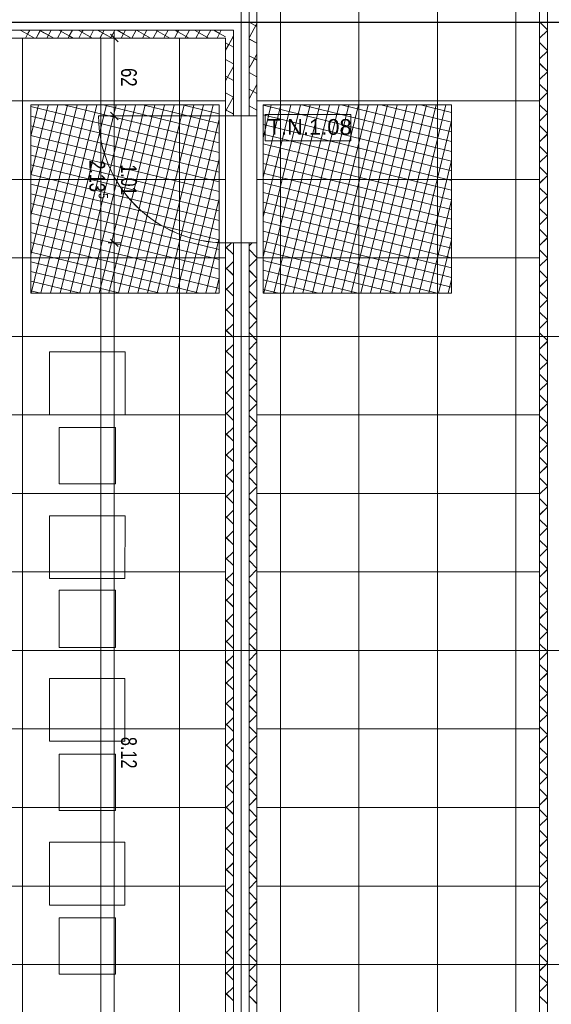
# Model space of a CAD drawing. Extents: x 229 to 926, y 37 to 878.
# Tile 15 of 163: x 468 to 552, y 209 to 366. Entities that reach past the tile are written whole.
import ezdxf
from ezdxf.lldxf.tags import DXFTag

# ---------------------------------------------------------------- set-up
doc = ezdxf.new("R2010")
doc.units = 0
doc.layers.get('0').update_dxf_attribs({"linetype": 'fein_strichliert', "lineweight": 13})
for name, color, linetype, lineweight in [('Ausstattung', 7, 'Continuous', 25), ('Axen', 7, 'Continuous', 25), ('Axen-A03CPAFYA9', 7, 'Continuous', 25), ('Beschriftung', 7, 'Continuous', 25), ('Beschriftung-A03CPAFWA9', 7, 'Continuous', 25), ('Bewegungsfläche', 7, 'Continuous', 25), ('Deckenspiegel', 7, 'Continuous', 25), ('Fullfläche', 7, 'Continuous', 25), ('Fullfläche-A03CPAG4A9', 7, 'Continuous', 25), ('Maßlinien', 7, 'Continuous', 25), ('Maßlinien-A03CPAG1A9', 7, 'Continuous', 25), ('Türen', 7, 'Continuous', 25), ('Türen-A03CPAFZA9', 7, 'Continuous', 25), ('Wände', 7, 'Continuous', 25), ('Wände-A03CPAG0A9', 7, 'Continuous', 25)]:
    doc.layers.add(name, color=color, linetype=linetype, lineweight=lineweight)
doc.styles.get("Standard").update_dxf_attribs({"font": 'arial.ttf'})
tags = doc.linetypes.add('ALL_S25', pattern=[0.001, 0, -0.001]).pattern_tags.tags
tags[6:7] = [DXFTag(74, 4), DXFTag(75, 0), DXFTag(340, '0'), DXFTag(46, 1.0), DXFTag(50, 0.0), DXFTag(44, 0.0), DXFTag(45, 0.0)]
tags[4:5] = [DXFTag(74, 4), DXFTag(75, 0), DXFTag(340, '0'), DXFTag(46, 1.0), DXFTag(50, 0.0), DXFTag(44, 0.0), DXFTag(45, 0.0)]
tags = doc.linetypes.add('ALL_S25-A03CPAG2A9', pattern=[0.001, 0, -0.001]).pattern_tags.tags
tags[6:7] = [DXFTag(74, 4), DXFTag(75, 0), DXFTag(340, '0'), DXFTag(46, 1.0), DXFTag(50, 0.0), DXFTag(44, 0.0), DXFTag(45, 0.0)]
tags[4:5] = [DXFTag(74, 4), DXFTag(75, 0), DXFTag(340, '0'), DXFTag(46, 1.0), DXFTag(50, 0.0), DXFTag(44, 0.0), DXFTag(45, 0.0)]
tags = doc.linetypes.add('fein_strichliert', pattern=[4, 1, -2, 1]).pattern_tags.tags
tags[8:9] = [DXFTag(74, 4), DXFTag(75, 0), DXFTag(340, '0'), DXFTag(46, 0.0), DXFTag(50, 0.0), DXFTag(44, 0.0), DXFTag(45, 0.0)]
tags[6:7] = [DXFTag(74, 4), DXFTag(75, 0), DXFTag(340, '0'), DXFTag(46, 0.0), DXFTag(50, 0.0), DXFTag(44, 0.0), DXFTag(45, 0.0)]
tags[4:5] = [DXFTag(74, 4), DXFTag(75, 0), DXFTag(340, '0'), DXFTag(46, 0.0), DXFTag(50, 0.0), DXFTag(44, 0.0), DXFTag(45, 0.0)]

# ---------------------------------------------------------------- blocks, each defined once
blk = doc.blocks.new('Referenz-A03CPAFUA9', base_point=(255.73, 66.03))
at = {"layer": 'Ausstattung', "color": 0, "lineweight": -2}
for p, q in [((472.31, 312.87), (472.3, 302.88)), ((484.33, 312.87), (472.31, 312.87)), ((484.33, 302.88), (484.33, 312.87)), ((472.3, 302.88), (484.33, 302.88)), ((482.8, 300.85), (473.83, 300.85)), ((473.83, 300.85), (473.83, 291.88)), ((482.8, 291.87), (482.8, 300.85)), ((473.83, 291.88), (482.8, 291.87)), ((484.33, 286.79), (472.3, 286.8)), ((472.3, 286.8), (472.3, 276.8)), ((484.32, 276.8), (484.33, 286.79)), ((472.3, 276.8), (484.32, 276.8)), ((473.83, 274.94), (473.82, 265.8)), ((482.8, 274.94), (473.83, 274.94)), ((482.8, 265.8), (482.8, 274.94)), ((473.82, 265.8), (482.8, 265.8)), ((484.32, 260.89), (472.3, 260.89)), ((472.3, 260.89), (472.3, 250.9)), ((484.32, 250.89), (484.32, 260.89)), ((472.3, 250.9), (484.32, 250.89)), ((482.8, 248.86), (473.82, 248.86)), ((473.82, 248.86), (473.82, 239.89)), ((482.8, 239.89), (482.8, 248.86)), ((473.82, 239.89), (482.8, 239.89)), ((484.32, 234.81), (472.3, 234.81)), ((472.3, 234.81), (472.3, 224.82)), ((484.32, 224.82), (484.32, 234.81)), ((472.3, 224.82), (484.32, 224.82)), ((482.79, 222.78), (473.82, 222.79)), ((473.82, 222.79), (473.82, 213.81)), ((482.79, 213.81), (482.79, 222.78)), ((473.82, 213.81), (482.79, 213.81))]:
    blk.add_line(p, q, dxfattribs=at)
at = {"layer": 'Axen', "color": 0, "linetype": 'ALL_S25', "lineweight": -2, "ltscale": 0.13}
for p, q in [((502.83, 66.03), (502.83, 801.55)), ((735.55, 365.34), (301.65, 365.34)), ((735.55, 315.34), (301.64, 315.34)), ((735.55, 265.34), (301.63, 265.34)), ((735.55, 215.34), (301.62, 215.34))]:
    blk.add_line(p, q, dxfattribs=at)
at = {"layer": 'Beschriftung', "color": 0, "lineweight": -2}
for p, q in [((520.29, 350.65), (506.62, 350.66)), ((506.62, 350.66), (506.62, 346.49)), ((520.29, 346.49), (520.29, 350.65)), ((506.62, 346.49), (520.29, 346.49))]:
    blk.add_line(p, q, dxfattribs=at)
at = {"layer": 'Bewegungsfläche', "color": 0, "lineweight": -2}
for p, q in [((469.33, 347.22), (470.55, 352.21)), ((469.33, 340.91), (472.1, 352.21)), ((469.33, 334.6), (473.64, 352.21)), ((469.33, 328.29), (475.19, 352.21)), ((499.33, 352.21), (469.33, 352.21)), ((469.33, 352.21), (469.33, 322.21)), ((469.33, 347.22), (470.55, 352.21)), ((469.33, 340.91), (472.1, 352.21)), ((469.33, 334.6), (473.64, 352.21)), ((469.33, 328.29), (475.19, 352.21)), ((499.33, 352.21), (469.33, 352.21)), ((469.33, 352.21), (469.33, 322.21)), ((469.33, 351.94), (499.33, 344.6)), ((469.33, 351.94), (499.33, 344.6)), ((469.39, 322.21), (476.73, 352.21)), ((469.39, 322.21), (476.73, 352.21)), ((470.94, 322.21), (478.28, 352.21)), ((470.94, 322.21), (478.28, 352.21)), ((472.48, 322.21), (479.82, 352.21)), ((472.48, 322.21), (479.82, 352.21)), ((474.02, 322.21), (481.36, 352.21)), ((474.02, 322.21), (481.36, 352.21)), ((474.56, 352.21), (499.33, 346.15)), ((474.56, 352.21), (499.33, 346.15)), ((475.57, 322.21), (482.91, 352.21)), ((475.57, 322.21), (482.91, 352.21)), ((477.11, 322.21), (484.45, 352.21)), ((477.11, 322.21), (484.45, 352.21)), ((478.66, 322.21), (486, 352.21)), ((478.66, 322.21), (486, 352.21)), ((480.2, 322.21), (487.54, 352.21)), ((480.2, 322.21), (487.54, 352.21)), ((480.87, 352.21), (499.33, 347.69)), ((480.87, 352.21), (499.33, 347.69)), ((481.75, 322.21), (489.09, 352.21)), ((481.75, 322.21), (489.09, 352.21)), ((483.29, 322.21), (490.63, 352.21)), ((483.29, 322.21), (490.63, 352.21)), ((484.83, 322.21), (492.17, 352.21)), ((484.83, 322.21), (492.17, 352.21)), ((486.38, 322.21), (493.72, 352.21)), ((486.38, 322.21), (493.72, 352.21)), ((487.18, 352.21), (499.33, 349.23)), ((487.18, 352.21), (499.33, 349.23)), ((487.92, 322.21), (495.26, 352.21)), ((487.92, 322.21), (495.26, 352.21)), ((489.47, 322.21), (496.81, 352.21)), ((489.47, 322.21), (496.81, 352.21)), ((491.01, 322.21), (498.35, 352.21)), ((491.01, 322.21), (498.35, 352.21)), ((493.49, 352.21), (499.33, 350.78)), ((493.49, 352.21), (499.33, 350.78)), ((499.33, 322.21), (499.33, 352.21)), ((499.33, 322.21), (499.33, 352.21)), ((506.33, 346.97), (507.62, 352.21)), ((506.33, 340.66), (509.16, 352.21)), ((506.33, 334.35), (510.71, 352.21)), ((506.33, 328.03), (512.25, 352.21)), ((506.33, 352.21), (536.34, 352.21)), ((506.33, 322.21), (506.33, 352.21)), ((506.33, 346.97), (507.62, 352.21)), ((506.33, 340.66), (509.16, 352.21)), ((506.33, 334.35), (510.71, 352.21)), ((506.33, 328.03), (512.25, 352.21)), ((506.33, 352.21), (536.34, 352.21)), ((506.33, 322.21), (506.33, 352.21)), ((506.33, 352.15), (536.34, 344.81)), ((506.33, 352.15), (536.34, 344.81)), ((506.45, 322.21), (513.79, 352.21)), ((506.45, 322.21), (513.79, 352.21)), ((508, 322.21), (515.34, 352.21)), ((508, 322.21), (515.34, 352.21)), ((509.54, 322.21), (516.88, 352.21)), ((509.54, 322.21), (516.88, 352.21)), ((511.09, 322.21), (518.43, 352.21)), ((511.09, 322.21), (518.43, 352.21)), ((512.43, 352.21), (536.34, 346.36)), ((512.43, 352.21), (536.34, 346.36)), ((512.63, 322.21), (519.97, 352.21)), ((512.63, 322.21), (519.97, 352.21)), ((514.17, 322.21), (521.52, 352.21)), ((514.17, 322.21), (521.52, 352.21)), ((515.72, 322.21), (523.06, 352.21)), ((515.72, 322.21), (523.06, 352.21)), ((517.26, 322.21), (524.6, 352.21)), ((517.26, 322.21), (524.6, 352.21)), ((518.74, 352.21), (536.34, 347.9)), ((518.74, 352.21), (536.34, 347.9)), ((518.81, 322.21), (526.15, 352.21)), ((518.81, 322.21), (526.15, 352.21)), ((520.35, 322.21), (527.69, 352.21)), ((520.35, 322.21), (527.69, 352.21)), ((521.9, 322.21), (529.24, 352.21)), ((521.9, 322.21), (529.24, 352.21)), ((523.44, 322.21), (530.78, 352.21)), ((523.44, 322.21), (530.78, 352.21)), ((524.98, 322.21), (532.33, 352.21)), ((524.98, 322.21), (532.33, 352.21)), ((525.05, 352.21), (536.34, 349.45)), ((525.05, 352.21), (536.34, 349.45)), ((526.53, 322.21), (533.87, 352.21)), ((526.53, 322.21), (533.87, 352.21)), ((528.07, 322.21), (535.41, 352.21)), ((528.07, 322.21), (535.41, 352.21)), ((531.36, 352.21), (536.34, 350.99)), ((531.36, 352.21), (536.34, 350.99)), ((536.34, 352.21), (536.34, 322.21)), ((536.34, 352.21), (536.34, 322.21)), ((469.33, 350.4), (499.33, 343.06)), ((469.33, 350.4), (499.33, 343.06)), ((492.56, 322.21), (499.33, 349.91)), ((492.56, 322.21), (499.33, 349.91)), ((506.33, 350.61), (536.34, 343.27)), ((506.33, 350.61), (536.34, 343.27)), ((529.62, 322.21), (536.34, 349.66)), ((529.62, 322.21), (536.34, 349.66)), ((469.33, 348.85), (499.33, 341.51)), ((469.33, 348.85), (499.33, 341.51)), ((506.33, 349.07), (536.34, 341.72)), ((506.33, 349.07), (536.34, 341.72)), ((469.33, 347.31), (499.33, 339.97)), ((469.33, 347.31), (499.33, 339.97)), ((506.33, 347.52), (536.34, 340.18)), ((506.33, 347.52), (536.34, 340.18)), ((469.33, 345.76), (499.33, 338.42)), ((469.33, 345.76), (499.33, 338.42)), ((506.33, 345.98), (536.34, 338.64)), ((506.33, 345.98), (536.34, 338.64)), ((469.33, 344.22), (499.33, 336.88)), ((469.33, 344.22), (499.33, 336.88)), ((494.1, 322.21), (499.33, 343.6)), ((494.1, 322.21), (499.33, 343.6)), ((506.33, 344.43), (536.34, 337.09)), ((506.33, 344.43), (536.34, 337.09)), ((531.16, 322.21), (536.34, 343.35)), ((531.16, 322.21), (536.34, 343.35)), ((469.33, 342.68), (499.33, 335.34)), ((469.33, 342.68), (499.33, 335.34)), ((506.33, 342.89), (536.34, 335.55)), ((506.33, 342.89), (536.34, 335.55)), ((469.33, 341.13), (499.33, 333.79)), ((469.33, 341.13), (499.33, 333.79)), ((506.33, 341.34), (536.34, 334)), ((506.33, 341.34), (536.34, 334)), ((469.33, 339.59), (499.33, 332.25)), ((469.33, 339.59), (499.33, 332.25)), ((506.33, 339.8), (536.34, 332.46)), ((506.33, 339.8), (536.34, 332.46)), ((469.33, 338.04), (499.33, 330.7)), ((469.33, 338.04), (499.33, 330.7)), ((495.64, 322.21), (499.33, 337.29)), ((495.64, 322.21), (499.33, 337.29)), ((506.33, 338.26), (536.34, 330.91)), ((506.33, 338.26), (536.34, 330.91)), ((532.71, 322.21), (536.34, 337.04)), ((532.71, 322.21), (536.34, 337.04)), ((469.33, 336.5), (499.33, 329.16)), ((469.33, 336.5), (499.33, 329.16)), ((506.33, 336.71), (536.34, 329.37)), ((506.33, 336.71), (536.34, 329.37)), ((469.33, 334.95), (499.33, 327.61)), ((469.33, 334.95), (499.33, 327.61)), ((506.33, 335.17), (536.34, 327.83)), ((506.33, 335.17), (536.34, 327.83)), ((469.33, 333.41), (499.33, 326.07)), ((469.33, 333.41), (499.33, 326.07)), ((506.33, 333.62), (536.34, 326.28)), ((506.33, 333.62), (536.34, 326.28)), ((469.33, 331.87), (499.33, 324.53)), ((469.33, 331.87), (499.33, 324.53)), ((497.19, 322.21), (499.33, 330.98)), ((497.19, 322.21), (499.33, 330.98)), ((506.33, 332.08), (536.34, 324.74)), ((506.33, 332.08), (536.34, 324.74)), ((469.33, 330.32), (499.33, 322.98)), ((469.33, 330.32), (499.33, 322.98)), ((506.33, 330.53), (536.34, 323.19)), ((506.33, 330.53), (536.34, 323.19)), ((534.25, 322.21), (536.34, 330.73)), ((534.25, 322.21), (536.34, 330.73)), ((469.33, 328.78), (496.19, 322.21)), ((469.33, 328.78), (496.19, 322.21)), ((506.33, 328.99), (534.05, 322.21)), ((506.33, 328.99), (534.05, 322.21)), ((469.33, 327.23), (489.88, 322.21)), ((469.33, 327.23), (489.88, 322.21)), ((506.33, 327.45), (527.74, 322.21)), ((506.33, 327.45), (527.74, 322.21)), ((469.33, 325.69), (483.57, 322.21)), ((469.33, 325.69), (483.57, 322.21)), ((498.73, 322.21), (499.33, 324.67)), ((498.73, 322.21), (499.33, 324.67)), ((506.33, 325.9), (521.43, 322.21)), ((506.33, 325.9), (521.43, 322.21)), ((469.33, 324.14), (477.25, 322.21)), ((469.33, 324.14), (477.25, 322.21)), ((506.33, 324.36), (515.12, 322.21)), ((506.33, 324.36), (515.12, 322.21)), ((535.79, 322.21), (536.34, 324.42)), ((535.79, 322.21), (536.34, 324.42)), ((469.33, 322.6), (470.94, 322.21)), ((469.33, 322.6), (470.94, 322.21)), ((469.33, 322.21), (499.33, 322.21)), ((469.33, 322.21), (499.33, 322.21)), ((506.33, 322.81), (508.81, 322.21)), ((506.33, 322.81), (508.81, 322.21)), ((536.34, 322.21), (506.33, 322.21)), ((536.34, 322.21), (506.33, 322.21))]:
    blk.add_line(p, q, dxfattribs=at)
at = {"layer": 'Fullfläche', "color": 0, "lineweight": -2}
for p, q in [((504.08, 365.36), (505.33, 364.67)), ((551.59, 364.17), (550.34, 365.42)), ((467.64, 364.08), (468.81, 363.44)), ((469.17, 364.08), (468.81, 363.44)), ((470.83, 364.02), (470.18, 362.84)), ((470.72, 364.08), (470.83, 364.02)), ((470.86, 364.08), (470.83, 364.03)), ((470.83, 364.02), (472.98, 362.84)), ((472.55, 364.08), (471.87, 362.84)), ((474.25, 364.08), (473.57, 362.84)), ((473.81, 364.08), (475.45, 363.18)), ((475.94, 364.08), (475.45, 363.18)), ((476.89, 364.08), (477.46, 363.77)), ((477.46, 363.76), (476.96, 362.84)), ((477.64, 364.08), (477.47, 363.77)), ((477.47, 363.77), (479.14, 362.84)), ((479.33, 364.08), (478.65, 362.84)), ((479.98, 364.08), (482.08, 362.92)), ((481.03, 364.08), (480.35, 362.84)), ((482.72, 364.08), (482.09, 362.92)), ((483.06, 364.08), (484.1, 363.51)), ((484.41, 364.08), (484.1, 363.51)), ((486.11, 364.08), (485.43, 362.84)), ((486.14, 364.08), (488.39, 362.84)), ((487.8, 364.08), (487.12, 362.84)), ((489.5, 364.08), (488.82, 362.84)), ((489.23, 364.08), (490.73, 363.25)), ((491.19, 364.08), (490.74, 363.25)), ((492.75, 363.84), (492.21, 362.84)), ((492.31, 364.08), (492.75, 363.84)), ((492.89, 364.08), (492.75, 363.84)), ((492.75, 363.84), (494.56, 362.84)), ((494.58, 364.08), (493.9, 362.84)), ((495.4, 364.08), (497.37, 362.99)), ((496.27, 364.08), (495.6, 362.84)), ((497.97, 364.08), (497.37, 362.99)), ((498.48, 364.08), (499.39, 363.58)), ((499.66, 364.08), (499.39, 363.58)), ((501.56, 364.08), (501.59, 364.07)), ((505.33, 365.15), (504.08, 362.87)), ((551.59, 364.06), (550.34, 362.82)), ((468.81, 363.44), (468.48, 362.84)), ((468.81, 363.44), (469.9, 362.84)), ((475.45, 363.18), (475.26, 362.84)), ((475.45, 363.18), (476.06, 362.84)), ((482.08, 362.92), (482.04, 362.84)), ((482.09, 362.92), (482.23, 362.84)), ((484.1, 363.51), (483.73, 362.84)), ((484.1, 363.51), (485.31, 362.84)), ((490.73, 363.25), (490.51, 362.84)), ((490.74, 363.25), (491.48, 362.84)), ((497.37, 362.99), (497.29, 362.84)), ((497.37, 362.99), (497.65, 362.84)), ((499.39, 363.58), (498.98, 362.84)), ((499.39, 363.58), (500.33, 363.06)), ((501.59, 363.17), (500.84, 361.82)), ((504.08, 362.69), (505.33, 362.01)), ((551.59, 360.87), (550.34, 362.12)), ((500.34, 362.09), (500.83, 361.82)), ((500.84, 361.81), (500.34, 360.9)), ((500.84, 361.81), (501.59, 361.4)), ((551.59, 360.76), (550.34, 359.52)), ((500.34, 359.43), (501.59, 358.74)), ((504.08, 360.03), (504.93, 359.57)), ((504.93, 359.56), (504.08, 358.03)), ((505.33, 360.3), (504.93, 359.57)), ((504.93, 359.57), (505.33, 359.34)), ((501.59, 358.33), (500.34, 356.05)), ((551.59, 357.57), (550.34, 358.81)), ((551.59, 357.46), (550.34, 356.22)), ((500.34, 356.77), (501.59, 356.08)), ((504.08, 357.37), (505.33, 356.68)), ((505.33, 355.46), (504.08, 353.18)), ((504.08, 354.71), (505.33, 354.02)), ((551.59, 354.27), (550.34, 355.52)), ((500.34, 354.1), (501.59, 353.42)), ((501.59, 353.48), (500.44, 351.39)), ((551.59, 354.16), (550.34, 352.92)), ((500.33, 351.44), (500.43, 351.39)), ((500.43, 351.38), (500.33, 351.21)), ((500.44, 351.39), (501.58, 350.75)), ((504.08, 352.04), (505.33, 351.36)), ((551.59, 350.97), (550.34, 352.22)), ((505.33, 350.61), (505.24, 350.44)), ((551.59, 350.86), (550.34, 349.62)), ((551.59, 347.67), (550.34, 348.92)), ((551.59, 347.56), (550.34, 346.32)), ((551.59, 344.37), (550.34, 345.62)), ((551.59, 344.26), (550.34, 343.01)), ((551.59, 341.07), (550.34, 342.32)), ((551.59, 340.96), (550.34, 339.71)), ((551.59, 337.77), (550.34, 339.02)), ((551.59, 337.66), (550.34, 336.41)), ((551.59, 334.47), (550.34, 335.72)), ((551.59, 334.36), (550.34, 333.11)), ((551.59, 331.17), (550.34, 332.42)), ((551.59, 331.06), (550.34, 329.81)), ((500.33, 329.32), (501.26, 330.24)), ((500.33, 329.61), (501.58, 328.36)), ((504.08, 329.77), (504.56, 330.24)), ((504.08, 329.16), (505.33, 327.91)), ((504.08, 326.47), (505.33, 327.72)), ((551.59, 327.87), (550.34, 329.12)), ((551.59, 327.76), (550.34, 326.51)), ((500.33, 326.02), (501.58, 327.27)), ((500.33, 326.31), (501.58, 325.06)), ((504.08, 325.86), (505.33, 324.61)), ((551.59, 324.57), (550.34, 325.82)), ((500.33, 322.72), (501.58, 323.97)), ((500.33, 323.01), (501.58, 321.76)), ((504.08, 323.17), (505.33, 324.42)), ((551.59, 324.46), (550.34, 323.21)), ((504.08, 322.56), (505.33, 321.31)), ((551.59, 321.27), (550.34, 322.52)), ((500.33, 319.42), (501.58, 320.67)), ((504.08, 319.87), (505.33, 321.12)), ((551.59, 321.16), (550.34, 319.91)), ((500.33, 319.71), (501.58, 318.46)), ((504.08, 319.26), (505.33, 318.01)), ((551.59, 317.97), (550.34, 319.22)), ((500.33, 316.12), (501.58, 317.37)), ((504.08, 316.57), (505.33, 317.82)), ((551.59, 317.86), (550.34, 316.61)), ((500.33, 316.41), (501.58, 315.16)), ((504.08, 315.96), (505.33, 314.71)), ((551.59, 314.67), (550.34, 315.92)), ((500.33, 312.82), (501.58, 314.07)), ((504.08, 313.27), (505.33, 314.52)), ((551.59, 314.56), (550.34, 313.31)), ((500.33, 313.11), (501.58, 311.86)), ((504.08, 312.66), (505.33, 311.41)), ((551.59, 311.37), (550.34, 312.62)), ((500.33, 309.52), (501.58, 310.77)), ((504.08, 309.97), (505.33, 311.22)), ((551.59, 311.26), (550.34, 310.01)), ((500.33, 309.81), (501.58, 308.56)), ((504.08, 309.36), (505.33, 308.11)), ((551.59, 308.07), (550.34, 309.32)), ((500.33, 306.22), (501.58, 307.47)), ((504.08, 306.67), (505.33, 307.92)), ((551.59, 307.96), (550.34, 306.71)), ((500.33, 306.51), (501.58, 305.26)), ((504.08, 306.06), (505.33, 304.81)), ((551.59, 304.77), (550.34, 306.02)), ((500.33, 302.92), (501.58, 304.17)), ((504.08, 303.37), (505.33, 304.62)), ((551.59, 304.66), (550.34, 303.41)), ((500.33, 303.21), (501.58, 301.96)), ((504.08, 302.76), (505.33, 301.51)), ((551.59, 301.47), (550.34, 302.72)), ((504.08, 300.07), (505.33, 301.32)), ((551.59, 301.36), (550.34, 300.11)), ((500.33, 299.62), (501.58, 300.87)), ((500.33, 299.91), (501.58, 298.66)), ((504.08, 299.46), (505.33, 298.21)), ((551.59, 298.17), (550.34, 299.42)), ((504.08, 296.77), (505.33, 298.02)), ((551.59, 298.06), (550.34, 296.81)), ((500.33, 296.32), (501.58, 297.57)), ((500.33, 296.61), (501.58, 295.36)), ((504.08, 296.16), (505.33, 294.91)), ((504.08, 293.47), (505.33, 294.72)), ((551.59, 294.87), (550.34, 296.12)), ((551.59, 294.76), (550.34, 293.51)), ((500.33, 293.02), (501.58, 294.27)), ((500.33, 293.31), (501.58, 292.06)), ((504.08, 292.86), (505.33, 291.61)), ((551.59, 291.57), (550.34, 292.82)), ((500.33, 289.72), (501.58, 290.97)), ((500.33, 290.01), (501.58, 288.76)), ((504.08, 290.17), (505.33, 291.42)), ((551.59, 291.46), (550.34, 290.21)), ((504.08, 289.56), (505.33, 288.31)), ((551.59, 288.27), (550.34, 289.52)), ((500.33, 286.42), (501.58, 287.67)), ((504.08, 286.87), (505.33, 288.12)), ((551.59, 288.16), (550.34, 286.91)), ((500.33, 286.71), (501.58, 285.46)), ((504.08, 286.26), (505.33, 285.01)), ((551.59, 284.97), (550.34, 286.22)), ((500.33, 283.12), (501.58, 284.37)), ((504.08, 283.57), (505.33, 284.82)), ((551.59, 284.86), (550.34, 283.61)), ((500.33, 283.41), (501.58, 282.16)), ((504.08, 282.96), (505.33, 281.71)), ((551.59, 281.67), (550.34, 282.92)), ((500.33, 279.82), (501.58, 281.07)), ((504.08, 280.27), (505.33, 281.52)), ((551.59, 281.56), (550.34, 280.31)), ((500.33, 280.11), (501.58, 278.86)), ((504.08, 279.66), (505.33, 278.41)), ((551.59, 278.37), (550.34, 279.62)), ((500.33, 276.52), (501.58, 277.77)), ((504.08, 276.97), (505.33, 278.22)), ((551.59, 278.26), (550.34, 277.01)), ((500.33, 276.81), (501.58, 275.56)), ((504.08, 276.36), (505.33, 275.11)), ((551.59, 275.07), (550.34, 276.32)), ((500.33, 273.22), (501.58, 274.47)), ((504.08, 273.67), (505.33, 274.92)), ((551.59, 274.96), (550.34, 273.71)), ((500.33, 273.51), (501.58, 272.26)), ((504.08, 273.06), (505.33, 271.81)), ((551.59, 271.77), (550.34, 273.02)), ((504.08, 270.37), (505.33, 271.62)), ((551.59, 271.66), (550.34, 270.41)), ((500.33, 269.92), (501.58, 271.17)), ((500.33, 270.21), (501.58, 268.96)), ((504.08, 269.76), (505.33, 268.51)), ((551.59, 268.47), (550.34, 269.72)), ((504.08, 267.07), (505.33, 268.32)), ((551.59, 268.36), (550.34, 267.11)), ((500.33, 266.62), (501.58, 267.87)), ((500.33, 266.91), (501.58, 265.66)), ((504.08, 266.46), (505.33, 265.21)), ((504.08, 263.77), (505.33, 265.02)), ((551.59, 265.17), (550.34, 266.42)), ((551.59, 265.06), (550.34, 263.81)), ((500.33, 263.32), (501.58, 264.57)), ((500.33, 263.61), (501.58, 262.36)), ((504.08, 263.16), (505.33, 261.91)), ((551.59, 261.87), (550.34, 263.12)), ((500.33, 260.02), (501.58, 261.27)), ((500.33, 260.31), (501.58, 259.06)), ((504.08, 260.47), (505.33, 261.72)), ((551.59, 261.76), (550.34, 260.51)), ((504.08, 259.86), (505.33, 258.61)), ((551.59, 258.57), (550.34, 259.82)), ((500.33, 256.72), (501.58, 257.97)), ((504.08, 257.17), (505.33, 258.41)), ((551.59, 258.46), (550.34, 257.21)), ((500.33, 257.01), (501.58, 255.76)), ((504.08, 256.56), (505.33, 255.31)), ((551.59, 255.27), (550.34, 256.52)), ((500.33, 253.42), (501.58, 254.67)), ((504.08, 253.87), (505.33, 255.11)), ((551.59, 255.16), (550.34, 253.91)), ((500.33, 253.71), (501.58, 252.46)), ((504.08, 253.26), (505.33, 252.01)), ((551.59, 251.97), (550.34, 253.22)), ((500.33, 250.12), (501.58, 251.37)), ((504.08, 250.57), (505.33, 251.81)), ((551.59, 251.86), (550.34, 250.61)), ((500.33, 250.41), (501.58, 249.16)), ((504.08, 249.96), (505.33, 248.71)), ((551.59, 248.67), (550.34, 249.92)), ((500.33, 246.82), (501.58, 248.07)), ((504.08, 247.27), (505.33, 248.51)), ((551.59, 248.56), (550.34, 247.31)), ((500.33, 247.11), (501.58, 245.86)), ((504.08, 246.66), (505.33, 245.41)), ((551.59, 245.37), (550.34, 246.62)), ((500.33, 243.52), (501.58, 244.77)), ((504.08, 243.97), (505.33, 245.21)), ((551.59, 245.26), (550.34, 244.01)), ((500.33, 243.81), (501.58, 242.56)), ((504.08, 243.36), (505.33, 242.11)), ((551.59, 242.07), (550.34, 243.32)), ((500.33, 240.22), (501.58, 241.47)), ((504.08, 240.67), (505.33, 241.91)), ((551.59, 241.96), (550.34, 240.71)), ((500.33, 240.51), (501.58, 239.26)), ((504.08, 240.06), (505.33, 238.81)), ((551.59, 238.77), (550.34, 240.02)), ((504.08, 237.37), (505.33, 238.61)), ((551.59, 238.66), (550.34, 237.41)), ((500.33, 236.92), (501.58, 238.16)), ((500.33, 237.21), (501.58, 235.96)), ((504.08, 236.76), (505.33, 235.51)), ((551.59, 235.47), (550.34, 236.72)), ((504.08, 234.07), (505.33, 235.31)), ((551.59, 235.36), (550.34, 234.11)), ((500.33, 233.62), (501.58, 234.86)), ((500.33, 233.91), (501.58, 232.66)), ((504.08, 233.46), (505.33, 232.21)), ((504.08, 230.77), (505.33, 232.01)), ((551.59, 232.17), (550.34, 233.42)), ((551.59, 232.06), (550.34, 230.81)), ((500.33, 230.32), (501.58, 231.56)), ((500.33, 230.61), (501.58, 229.36)), ((504.08, 230.16), (505.33, 228.91)), ((551.59, 228.87), (550.34, 230.12)), ((500.33, 227.02), (501.58, 228.26)), ((500.33, 227.31), (501.58, 226.06)), ((504.08, 227.47), (505.33, 228.71)), ((551.59, 228.76), (550.34, 227.51)), ((504.08, 226.86), (505.33, 225.61)), ((551.59, 225.57), (550.34, 226.82)), ((500.33, 223.72), (501.58, 224.96)), ((504.08, 224.17), (505.33, 225.41)), ((551.59, 225.46), (550.34, 224.21)), ((500.33, 224.01), (501.58, 222.76)), ((504.08, 223.56), (505.33, 222.31)), ((551.59, 222.27), (550.34, 223.52)), ((500.33, 220.42), (501.58, 221.66)), ((504.08, 220.87), (505.33, 222.11)), ((551.59, 222.16), (550.34, 220.91)), ((500.33, 220.71), (501.58, 219.46)), ((504.08, 220.26), (505.33, 219.01)), ((551.59, 218.97), (550.34, 220.22)), ((500.33, 217.12), (501.58, 218.36)), ((504.08, 217.57), (505.33, 218.81)), ((551.59, 218.86), (550.34, 217.61)), ((500.33, 217.41), (501.58, 216.16)), ((504.08, 216.96), (505.33, 215.71)), ((551.59, 215.67), (550.34, 216.92)), ((500.33, 213.82), (501.58, 215.06)), ((504.08, 214.27), (505.33, 215.51)), ((551.59, 215.56), (550.34, 214.31)), ((500.33, 214.11), (501.58, 212.86)), ((504.08, 213.66), (505.33, 212.41)), ((551.59, 212.37), (550.34, 213.62)), ((500.33, 210.52), (501.58, 211.76)), ((504.08, 210.97), (505.33, 212.21)), ((551.59, 212.26), (550.34, 211.01)), ((500.33, 210.81), (501.58, 209.56)), ((504.08, 210.36), (505.33, 209.11)), ((551.59, 209.07), (550.34, 210.32))]:
    blk.add_line(p, q, dxfattribs=at)
at = {"layer": 'Maßlinien', "color": 0, "lineweight": -2}
for p, q in [((482.62, 362.84), (482.62, 363.84)), ((482.62, 362.84), (481.62, 362.84)), ((482.02, 363.44), (483.22, 362.24)), ((482.62, 362.84), (483.62, 362.84)), ((482.62, 362.84), (482.62, 362.32)), ((482.62, 362.32), (482.62, 356.64)), ((482.62, 356.64), (482.62, 350.44)), ((482.62, 350.44), (481.62, 350.44)), ((482.02, 351.04), (483.22, 349.84)), ((482.62, 350.44), (483.62, 350.44)), ((482.62, 350.44), (482.62, 330.24)), ((482.02, 330.84), (483.22, 329.64)), ((482.62, 330.24), (481.62, 330.24)), ((482.62, 330.24), (483.62, 330.24)), ((482.62, 330.24), (482.62, 167.84))]:
    blk.add_line(p, q, dxfattribs=at)
at = {"layer": 'Türen', "color": 0, "lineweight": -2}
blk.add_line((500.33, 350.44), (480.13, 350.44), dxfattribs=at)
blk.add_ellipse((500.33, 350.44), major_axis=(-20.2, 0), ratio=1, start_param=0, end_param=1.570796, dxfattribs=at)
at = {"layer": 'Wände', "color": 0, "lineweight": -2}
for p, q in [((502.83, 430.24), (502.83, 350.44)), ((504.08, 350.44), (504.08, 430.24)), ((505.33, 430.24), (505.33, 350.44)), ((550.34, 318.94), (550.34, 380.25)), ((551.59, 200.44), (551.59, 380.25)), ((381.63, 365.34), (502.83, 365.34)), ((381.63, 364.09), (501.59, 364.08)), ((501.59, 364.08), (501.58, 350.44)), ((382.43, 362.84), (500.33, 362.84)), ((500.33, 362.84), (500.33, 352.44)), ((500.33, 352.44), (500.33, 350.44)), ((500.33, 350.44), (505.33, 350.44)), ((505.33, 330.24), (500.33, 330.24)), ((500.33, 330.24), (500.33, 265.34)), ((501.58, 166.59), (501.58, 330.24)), ((502.83, 330.24), (502.83, 165.34)), ((504.08, 330.24), (504.08, 165.34)), ((505.33, 330.24), (505.33, 197.74)), ((505.33, 318.94), (505.33, 330.24)), ((505.33, 330.24), (505.33, 318.94)), ((550.34, 200.44), (550.34, 318.94)), ((500.33, 265.34), (500.33, 215.34)), ((500.33, 215.34), (500.33, 167.84))]:
    blk.add_line(p, q, dxfattribs=at)
at = {"layer": 'Beschriftung', "color": 0, "lineweight": -2, "insert": (507.03, 349.95), "char_height": 2.5, "attachment_point": 1, "rotation": 359.9932}
blk.add_mtext('{\\fArial;T.N.1.08}', dxfattribs=at)
at = {"layer": 'Maßlinien', "color": 0, "lineweight": -2, "attachment_point": 1, "rotation": 270}
for s, insert, char_height in [('{\\W0.76;\\fArial;62}', (486.2, 358.07), 2.5), ('{\\W0.74;\\fArial;2.13}', (481.17, 343.37), 2.5), ('{\\W0.72;\\fArial;1.01}', (486.2, 342.71), 2.5), ('{\\W0.76;\\fArial;5}', (481.62, 338.14), 1.5), ('{\\W0.74;\\fArial;8.12}', (486.2, 251.59), 2.5)]:
    blk.add_mtext(s, dxfattribs=dict(at, insert=insert, char_height=char_height))
blk = doc.blocks.new('Referenz-A03CPAG8A9', base_point=(281.6, 66.03))
at = {"layer": 'Axen-A03CPAFYA9', "color": 0, "linetype": 'ALL_S25-A03CPAG2A9', "lineweight": -2, "ltscale": 0.13}
for p, q in [((502.83, 66.03), (502.83, 801.55)), ((735.55, 365.35), (301.65, 365.35)), ((735.55, 315.35), (301.64, 315.35)), ((735.55, 265.35), (301.63, 265.35)), ((735.55, 215.35), (301.62, 215.35))]:
    blk.add_line(p, q, dxfattribs=at)
at = {"layer": 'Beschriftung-A03CPAFWA9', "color": 0, "lineweight": -2}
for p, q in [((520.29, 350.66), (506.62, 350.66)), ((506.62, 350.66), (506.62, 346.49)), ((520.29, 346.49), (520.29, 350.66)), ((506.62, 346.49), (520.29, 346.49))]:
    blk.add_line(p, q, dxfattribs=at)
at = {"layer": 'Deckenspiegel', "color": 0, "lineweight": -2}
for p, q in [((505.33, 169.35), (505.33, 661.35)), ((509.08, 169.35), (509.08, 661.35)), ((521.58, 169.35), (521.58, 661.35)), ((534.08, 169.35), (534.08, 661.35)), ((546.58, 169.35), (546.58, 661.35)), ((550.33, 661.35), (550.33, 169.35)), ((550.33, 365.35), (505.33, 365.35)), ((385.63, 362.85), (500.33, 362.85)), ((467.98, 362.85), (467.98, 167.85)), ((480.48, 362.85), (480.48, 167.85)), ((492.98, 362.85), (492.98, 167.85)), ((500.33, 362.85), (500.33, 167.85)), ((385.63, 352.85), (500.33, 352.85)), ((550.33, 352.85), (505.33, 352.85)), ((385.63, 340.35), (500.33, 340.35)), ((550.33, 340.35), (505.33, 340.35)), ((385.63, 327.85), (500.33, 327.85)), ((550.33, 327.85), (505.33, 327.85)), ((385.63, 315.35), (500.33, 315.35)), ((550.33, 315.35), (505.33, 315.35)), ((385.63, 302.85), (500.33, 302.85)), ((550.33, 302.85), (505.33, 302.85)), ((385.63, 290.35), (500.33, 290.35)), ((550.33, 290.35), (505.33, 290.35)), ((385.63, 277.85), (500.33, 277.85)), ((550.33, 277.85), (505.33, 277.85)), ((385.63, 265.35), (500.33, 265.35)), ((550.33, 265.35), (505.33, 265.35)), ((385.63, 252.85), (500.33, 252.85)), ((550.33, 252.85), (505.33, 252.85)), ((385.63, 240.35), (500.33, 240.35)), ((550.33, 240.35), (505.33, 240.35)), ((385.63, 227.85), (500.33, 227.85)), ((550.33, 227.85), (505.33, 227.85)), ((385.63, 215.35), (500.33, 215.35)), ((550.33, 215.35), (505.33, 215.35))]:
    blk.add_line(p, q, dxfattribs=at)
at = {"layer": 'Fullfläche-A03CPAG4A9', "color": 0, "lineweight": -2}
for p, q in [((504.08, 365.36), (505.33, 364.67)), ((551.58, 364.17), (550.33, 365.42)), ((467.64, 364.09), (468.81, 363.44)), ((469.17, 364.09), (468.81, 363.44)), ((470.83, 364.03), (470.18, 362.85)), ((470.72, 364.09), (470.83, 364.03)), ((470.86, 364.09), (470.83, 364.03)), ((470.83, 364.03), (472.98, 362.85)), ((472.55, 364.09), (471.87, 362.85)), ((474.25, 364.09), (473.57, 362.85)), ((473.81, 364.09), (475.44, 363.18)), ((475.94, 364.09), (475.45, 363.19)), ((476.89, 364.09), (477.46, 363.77)), ((477.46, 363.77), (476.96, 362.85)), ((477.64, 364.09), (477.46, 363.77)), ((477.47, 363.77), (479.14, 362.85)), ((479.33, 364.09), (478.65, 362.85)), ((479.97, 364.09), (482.08, 362.93)), ((481.02, 364.08), (480.34, 362.85)), ((482.72, 364.08), (482.08, 362.93)), ((483.06, 364.08), (484.1, 363.51)), ((484.41, 364.08), (484.1, 363.51)), ((486.11, 364.08), (485.43, 362.85)), ((486.14, 364.08), (488.39, 362.85)), ((487.8, 364.08), (487.12, 362.85)), ((489.5, 364.08), (488.82, 362.85)), ((489.23, 364.08), (490.73, 363.26)), ((491.19, 364.08), (490.74, 363.26)), ((492.75, 363.84), (492.2, 362.85)), ((492.31, 364.08), (492.75, 363.84)), ((492.88, 364.08), (492.75, 363.84)), ((492.75, 363.84), (494.56, 362.85)), ((494.58, 364.08), (493.9, 362.85)), ((495.4, 364.08), (497.37, 363)), ((496.27, 364.08), (495.59, 362.85)), ((497.97, 364.08), (497.37, 363)), ((498.48, 364.08), (499.38, 363.58)), ((499.66, 364.08), (499.39, 363.59)), ((501.56, 364.08), (501.59, 364.07)), ((505.33, 365.16), (504.08, 362.88)), ((551.58, 364.07), (550.33, 362.82)), ((468.81, 363.44), (468.48, 362.85)), ((468.81, 363.44), (469.89, 362.85)), ((475.44, 363.18), (475.26, 362.85)), ((475.45, 363.18), (476.06, 362.85)), ((482.08, 362.92), (482.04, 362.85)), ((482.08, 362.93), (482.23, 362.85)), ((484.1, 363.51), (483.73, 362.85)), ((484.1, 363.51), (485.31, 362.85)), ((490.73, 363.25), (490.51, 362.85)), ((490.74, 363.25), (491.48, 362.85)), ((497.37, 363), (497.29, 362.85)), ((497.37, 363), (497.65, 362.85)), ((499.39, 363.58), (498.98, 362.85)), ((499.39, 363.58), (500.33, 363.06)), ((500.33, 362.09), (500.83, 361.82)), ((501.58, 363.18), (500.84, 361.82)), ((504.08, 362.7), (505.33, 362.01)), ((551.58, 360.87), (550.33, 362.12)), ((500.83, 361.82), (500.33, 360.9)), ((500.84, 361.82), (501.58, 361.41)), ((551.58, 360.77), (550.33, 359.52)), ((500.33, 359.43), (501.58, 358.74)), ((504.08, 360.03), (504.92, 359.57)), ((504.92, 359.57), (504.08, 358.04)), ((505.33, 360.31), (504.93, 359.57)), ((504.93, 359.57), (505.33, 359.35)), ((501.58, 358.34), (500.33, 356.06)), ((551.58, 357.57), (550.33, 358.82)), ((551.58, 357.47), (550.33, 356.22)), ((500.33, 356.77), (501.58, 356.08)), ((504.08, 357.37), (505.33, 356.68)), ((505.33, 355.47), (504.08, 353.19)), ((504.08, 354.71), (505.33, 354.02)), ((551.58, 354.27), (550.33, 355.52)), ((500.33, 354.11), (501.58, 353.42)), ((501.58, 353.49), (500.43, 351.39)), ((551.58, 354.17), (550.33, 352.92)), ((500.33, 351.44), (500.43, 351.39)), ((500.43, 351.39), (500.33, 351.21)), ((500.44, 351.39), (501.58, 350.76)), ((504.08, 352.05), (505.33, 351.36)), ((551.58, 350.97), (550.33, 352.22)), ((505.33, 350.62), (505.24, 350.45)), ((551.58, 350.87), (550.33, 349.62)), ((551.58, 347.67), (550.33, 348.92)), ((551.58, 347.57), (550.33, 346.32)), ((551.58, 344.37), (550.33, 345.62)), ((551.58, 344.27), (550.33, 343.02)), ((551.58, 341.07), (550.33, 342.32)), ((551.58, 340.97), (550.33, 339.72)), ((551.58, 337.77), (550.33, 339.02)), ((551.58, 337.67), (550.33, 336.42)), ((551.58, 334.47), (550.33, 335.72)), ((551.58, 334.37), (550.33, 333.12)), ((551.58, 331.17), (550.33, 332.42)), ((551.58, 331.07), (550.33, 329.82)), ((500.33, 329.32), (501.26, 330.25)), ((500.33, 329.62), (501.58, 328.37)), ((504.08, 329.77), (504.56, 330.25)), ((504.08, 329.17), (505.33, 327.92)), ((504.08, 326.47), (505.33, 327.72)), ((551.58, 327.87), (550.33, 329.12)), ((551.58, 327.77), (550.33, 326.52)), ((500.33, 326.02), (501.58, 327.27)), ((500.33, 326.32), (501.58, 325.07)), ((504.08, 325.87), (505.33, 324.62)), ((551.58, 324.57), (550.33, 325.82)), ((500.33, 322.72), (501.58, 323.97)), ((500.33, 323.02), (501.58, 321.77)), ((504.08, 323.17), (505.33, 324.42)), ((551.58, 324.47), (550.33, 323.22)), ((504.08, 322.57), (505.33, 321.32)), ((551.58, 321.27), (550.33, 322.52)), ((500.33, 319.42), (501.58, 320.67)), ((504.08, 319.87), (505.33, 321.12)), ((551.58, 321.17), (550.33, 319.92)), ((500.33, 319.72), (501.58, 318.47)), ((504.08, 319.27), (505.33, 318.02)), ((551.58, 317.97), (550.33, 319.22)), ((500.33, 316.12), (501.58, 317.37)), ((504.08, 316.57), (505.33, 317.82)), ((551.58, 317.87), (550.33, 316.62)), ((500.33, 316.42), (501.58, 315.17)), ((504.08, 315.97), (505.33, 314.72)), ((551.58, 314.67), (550.33, 315.92)), ((500.33, 312.82), (501.58, 314.07)), ((504.08, 313.27), (505.33, 314.52)), ((551.58, 314.57), (550.33, 313.32)), ((500.33, 313.12), (501.58, 311.87)), ((504.08, 312.67), (505.33, 311.42)), ((551.58, 311.37), (550.33, 312.62)), ((500.33, 309.52), (501.58, 310.77)), ((504.08, 309.97), (505.33, 311.22)), ((551.58, 311.27), (550.33, 310.02)), ((500.33, 309.82), (501.58, 308.57)), ((504.08, 309.37), (505.33, 308.12)), ((551.58, 308.07), (550.33, 309.32)), ((500.33, 306.22), (501.58, 307.47)), ((504.08, 306.67), (505.33, 307.92)), ((551.58, 307.97), (550.33, 306.72)), ((500.33, 306.52), (501.58, 305.27)), ((504.08, 306.07), (505.33, 304.82)), ((551.58, 304.77), (550.33, 306.02)), ((500.33, 302.92), (501.58, 304.17)), ((504.08, 303.37), (505.33, 304.62)), ((551.58, 304.67), (550.33, 303.42)), ((500.33, 303.22), (501.58, 301.97)), ((504.08, 302.77), (505.33, 301.52)), ((551.58, 301.47), (550.33, 302.72)), ((504.08, 300.07), (505.33, 301.32)), ((551.58, 301.37), (550.33, 300.12)), ((500.33, 299.62), (501.58, 300.87)), ((500.33, 299.92), (501.58, 298.67)), ((504.08, 299.47), (505.33, 298.22)), ((551.58, 298.17), (550.33, 299.42)), ((504.08, 296.77), (505.33, 298.02)), ((551.58, 298.07), (550.33, 296.82)), ((500.33, 296.32), (501.58, 297.57)), ((500.33, 296.62), (501.58, 295.37)), ((504.08, 296.17), (505.33, 294.92)), ((504.08, 293.47), (505.33, 294.72)), ((551.58, 294.87), (550.33, 296.12)), ((551.58, 294.77), (550.33, 293.52)), ((500.33, 293.02), (501.58, 294.27)), ((500.33, 293.32), (501.58, 292.07)), ((504.08, 292.87), (505.33, 291.62)), ((551.58, 291.57), (550.33, 292.82)), ((500.33, 289.72), (501.58, 290.97)), ((500.33, 290.02), (501.58, 288.77)), ((504.08, 290.17), (505.33, 291.42)), ((551.58, 291.47), (550.33, 290.22)), ((504.08, 289.57), (505.33, 288.32)), ((551.58, 288.27), (550.33, 289.52)), ((500.33, 286.42), (501.58, 287.67)), ((504.08, 286.87), (505.33, 288.12)), ((551.58, 288.17), (550.33, 286.92)), ((500.33, 286.72), (501.58, 285.47)), ((504.08, 286.27), (505.33, 285.02)), ((551.58, 284.97), (550.33, 286.22)), ((500.33, 283.12), (501.58, 284.37)), ((504.08, 283.57), (505.33, 284.82)), ((551.58, 284.87), (550.33, 283.62)), ((500.33, 283.42), (501.58, 282.17)), ((504.08, 282.97), (505.33, 281.72)), ((551.58, 281.67), (550.33, 282.92)), ((500.33, 279.82), (501.58, 281.07)), ((504.08, 280.27), (505.33, 281.52)), ((551.58, 281.57), (550.33, 280.32)), ((500.33, 280.12), (501.58, 278.87)), ((504.08, 279.67), (505.33, 278.42)), ((551.58, 278.37), (550.33, 279.62)), ((500.33, 276.52), (501.58, 277.77)), ((504.08, 276.97), (505.33, 278.22)), ((551.58, 278.27), (550.33, 277.02)), ((500.33, 276.82), (501.58, 275.57)), ((504.08, 276.37), (505.33, 275.12)), ((551.58, 275.07), (550.33, 276.32)), ((500.33, 273.22), (501.58, 274.47)), ((504.08, 273.67), (505.33, 274.92)), ((551.58, 274.97), (550.33, 273.72)), ((500.33, 273.52), (501.58, 272.27)), ((504.08, 273.07), (505.33, 271.82)), ((551.58, 271.77), (550.33, 273.02)), ((504.08, 270.37), (505.33, 271.62)), ((551.58, 271.67), (550.33, 270.42)), ((500.33, 269.92), (501.58, 271.17)), ((500.33, 270.22), (501.58, 268.97)), ((504.08, 269.77), (505.33, 268.52)), ((551.58, 268.47), (550.33, 269.72)), ((504.08, 267.07), (505.33, 268.32)), ((551.58, 268.37), (550.33, 267.12)), ((500.33, 266.62), (501.58, 267.87)), ((500.33, 266.92), (501.58, 265.67)), ((504.08, 266.47), (505.33, 265.22)), ((504.08, 263.77), (505.33, 265.02)), ((551.58, 265.17), (550.33, 266.42)), ((551.58, 265.07), (550.33, 263.82)), ((500.33, 263.32), (501.58, 264.57)), ((500.33, 263.62), (501.58, 262.37)), ((504.08, 263.17), (505.33, 261.92)), ((551.58, 261.87), (550.33, 263.12)), ((500.33, 260.02), (501.58, 261.27)), ((500.33, 260.32), (501.58, 259.07)), ((504.08, 260.47), (505.33, 261.72)), ((551.58, 261.77), (550.33, 260.52)), ((504.08, 259.87), (505.33, 258.62)), ((551.58, 258.57), (550.33, 259.82)), ((500.33, 256.72), (501.58, 257.97)), ((504.08, 257.17), (505.33, 258.42)), ((551.58, 258.47), (550.33, 257.22)), ((500.33, 257.02), (501.58, 255.77)), ((504.08, 256.57), (505.33, 255.32)), ((551.58, 255.27), (550.33, 256.52)), ((500.33, 253.42), (501.58, 254.67)), ((504.08, 253.87), (505.33, 255.12)), ((551.58, 255.17), (550.33, 253.92)), ((500.33, 253.72), (501.58, 252.47)), ((504.08, 253.27), (505.33, 252.02)), ((551.58, 251.97), (550.33, 253.22)), ((500.33, 250.12), (501.58, 251.37)), ((504.08, 250.57), (505.33, 251.82)), ((551.58, 251.87), (550.33, 250.62)), ((500.33, 250.42), (501.58, 249.17)), ((504.08, 249.97), (505.33, 248.72)), ((551.58, 248.67), (550.33, 249.92)), ((500.33, 246.82), (501.58, 248.07)), ((504.08, 247.27), (505.33, 248.52)), ((551.58, 248.57), (550.33, 247.32)), ((500.33, 247.12), (501.58, 245.87)), ((504.08, 246.67), (505.33, 245.42)), ((551.58, 245.37), (550.33, 246.62)), ((500.33, 243.52), (501.58, 244.77)), ((504.08, 243.97), (505.33, 245.22)), ((551.58, 245.27), (550.33, 244.02)), ((500.33, 243.82), (501.58, 242.57)), ((504.08, 243.37), (505.33, 242.12)), ((551.58, 242.07), (550.33, 243.32)), ((500.33, 240.22), (501.58, 241.47)), ((504.08, 240.67), (505.33, 241.92)), ((551.58, 241.97), (550.33, 240.72)), ((500.33, 240.52), (501.58, 239.27)), ((504.08, 240.07), (505.33, 238.82)), ((551.58, 238.77), (550.33, 240.02)), ((504.08, 237.37), (505.33, 238.62)), ((551.58, 238.67), (550.33, 237.42)), ((500.33, 236.92), (501.58, 238.17)), ((500.33, 237.22), (501.58, 235.97)), ((504.08, 236.77), (505.33, 235.52)), ((551.58, 235.47), (550.33, 236.72)), ((504.08, 234.07), (505.33, 235.32)), ((551.58, 235.37), (550.33, 234.12)), ((500.33, 233.62), (501.58, 234.87)), ((500.33, 233.92), (501.58, 232.67)), ((504.08, 233.47), (505.33, 232.22)), ((504.08, 230.77), (505.33, 232.02)), ((551.58, 232.17), (550.33, 233.42)), ((551.58, 232.07), (550.33, 230.82)), ((500.33, 230.32), (501.58, 231.57)), ((500.33, 230.62), (501.58, 229.37)), ((504.08, 230.17), (505.33, 228.92)), ((551.58, 228.87), (550.33, 230.12)), ((500.33, 227.02), (501.58, 228.27)), ((500.33, 227.32), (501.58, 226.07)), ((504.08, 227.47), (505.33, 228.72)), ((551.58, 228.77), (550.33, 227.52)), ((504.08, 226.87), (505.33, 225.62)), ((551.58, 225.57), (550.33, 226.82)), ((500.33, 223.72), (501.58, 224.97)), ((504.08, 224.17), (505.33, 225.42)), ((551.58, 225.47), (550.33, 224.22)), ((500.33, 224.02), (501.58, 222.77)), ((504.08, 223.57), (505.33, 222.32)), ((551.58, 222.27), (550.33, 223.52)), ((500.33, 220.42), (501.58, 221.67)), ((504.08, 220.87), (505.33, 222.12)), ((551.58, 222.17), (550.33, 220.92)), ((500.33, 220.72), (501.58, 219.47)), ((504.08, 220.27), (505.33, 219.02)), ((551.58, 218.97), (550.33, 220.22)), ((500.33, 217.12), (501.58, 218.37)), ((504.08, 217.57), (505.33, 218.82)), ((551.58, 218.87), (550.33, 217.62)), ((500.33, 217.42), (501.58, 216.17)), ((504.08, 216.97), (505.33, 215.72)), ((551.58, 215.67), (550.33, 216.92)), ((500.33, 213.82), (501.58, 215.07)), ((504.08, 214.27), (505.33, 215.52)), ((551.58, 215.57), (550.33, 214.32)), ((500.33, 214.12), (501.58, 212.87)), ((504.08, 213.67), (505.33, 212.42)), ((551.58, 212.37), (550.33, 213.62)), ((500.33, 210.52), (501.58, 211.77)), ((504.08, 210.97), (505.33, 212.22)), ((551.58, 212.27), (550.33, 211.02)), ((500.33, 210.82), (501.58, 209.57)), ((504.08, 210.37), (505.33, 209.12)), ((551.58, 209.07), (550.33, 210.32))]:
    blk.add_line(p, q, dxfattribs=at)
at = {"layer": 'Maßlinien-A03CPAG1A9', "color": 0, "lineweight": -2}
for p, q in [((482.62, 362.85), (482.62, 363.85)), ((482.62, 362.85), (481.62, 362.85)), ((482.02, 363.45), (483.22, 362.25)), ((482.62, 362.85), (483.62, 362.85)), ((482.62, 362.85), (482.62, 362.33)), ((482.62, 362.33), (482.62, 356.65)), ((482.62, 356.65), (482.62, 350.45)), ((482.62, 350.45), (481.62, 350.45)), ((482.02, 351.05), (483.22, 349.85)), ((482.62, 350.45), (483.62, 350.45)), ((482.62, 350.45), (482.62, 330.25)), ((482.02, 330.85), (483.22, 329.65)), ((482.62, 330.25), (481.62, 330.25)), ((482.62, 330.25), (483.62, 330.25)), ((482.62, 330.25), (482.62, 167.85))]:
    blk.add_line(p, q, dxfattribs=at)
at = {"layer": 'Türen-A03CPAFZA9', "color": 0, "lineweight": -2}
blk.add_line((500.33, 350.45), (480.13, 350.45), dxfattribs=at)
blk.add_ellipse((500.33, 350.45), major_axis=(-20.2, 0), ratio=1, start_param=0, end_param=1.570796, dxfattribs=at)
at = {"layer": 'Wände-A03CPAG0A9', "color": 0, "lineweight": -2}
for p, q in [((502.83, 430.24), (502.83, 350.45)), ((504.08, 350.45), (504.08, 430.24)), ((505.33, 430.24), (505.33, 350.45)), ((550.33, 318.95), (550.33, 380.25)), ((551.58, 200.45), (551.58, 380.25)), ((381.63, 365.35), (502.83, 365.35)), ((381.63, 364.1), (501.59, 364.08)), ((501.59, 364.08), (501.58, 350.45)), ((382.43, 362.85), (500.33, 362.85)), ((500.33, 362.85), (500.33, 352.45)), ((500.33, 352.45), (500.33, 350.45)), ((500.33, 350.45), (505.33, 350.45)), ((505.33, 330.25), (500.33, 330.25)), ((500.33, 330.25), (500.33, 265.35)), ((501.58, 166.6), (501.58, 330.25)), ((502.83, 330.25), (502.83, 165.35)), ((504.08, 330.25), (504.08, 165.35)), ((505.33, 330.25), (505.33, 197.75)), ((505.33, 318.95), (505.33, 330.25)), ((550.33, 200.45), (550.33, 318.95)), ((500.33, 265.35), (500.33, 215.35)), ((500.33, 215.35), (500.33, 167.85))]:
    blk.add_line(p, q, dxfattribs=at)
at = {"layer": 'Beschriftung-A03CPAFWA9', "color": 0, "lineweight": -2, "insert": (507.03, 349.95), "char_height": 2.5, "attachment_point": 1, "rotation": 359.9932}
blk.add_mtext('{\\fArial;T.N.1.08}', dxfattribs=at)
at = {"layer": 'Maßlinien-A03CPAG1A9', "color": 0, "lineweight": -2, "attachment_point": 1, "rotation": 270}
for s, insert, char_height in [('{\\W0.76;\\fArial;62}', (486.2, 358.07), 2.5), ('{\\W0.74;\\fArial;2.13}', (481.17, 343.38), 2.5), ('{\\W0.72;\\fArial;1.01}', (486.2, 342.71), 2.5), ('{\\W0.76;\\fArial;5}', (481.62, 338.15), 1.5), ('{\\W0.74;\\fArial;8.12}', (486.2, 251.59), 2.5)]:
    blk.add_mtext(s, dxfattribs=dict(at, insert=insert, char_height=char_height))

msp = doc.modelspace()

# ---------------------------------------------------------------- block references
at = {"color": 251, "lineweight": 13, "ltscale": 0.13, "true_color": 0x606060}
for name, p in [('Referenz-A03CPAFUA9', (255.73, 66.03)), ('Referenz-A03CPAG8A9', (281.6, 66.03))]:
    msp.add_blockref(name, p, dxfattribs=at)

doc.saveas('drawing.dxf')
